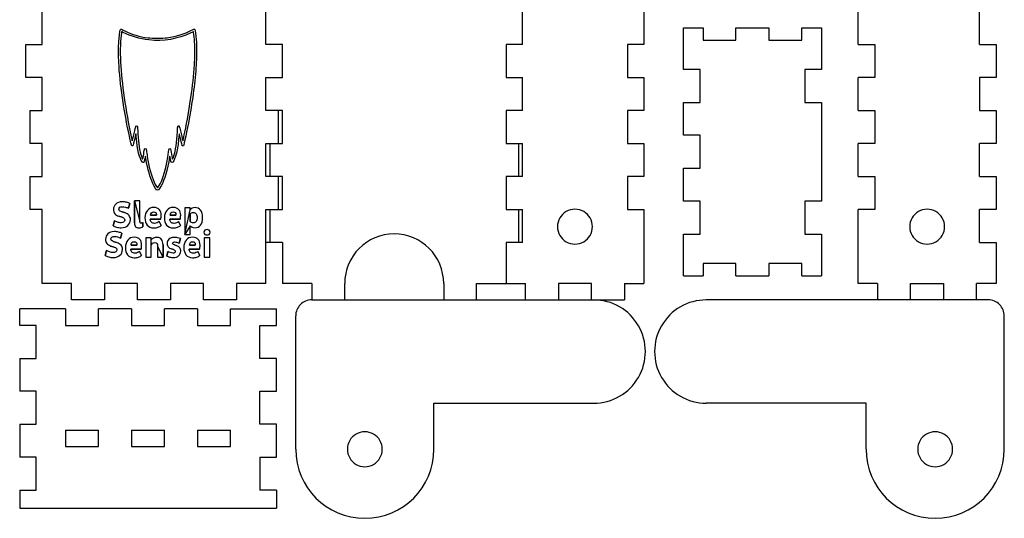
# Model space of a CAD drawing. Extents: x 0.19 to 5.82, y 1.68 to 7.32.
# Tile 1 of 2: x 0.19 to 5.82, y 1.68 to 4.54. Entities that reach past the tile are written whole.
import ezdxf

# ---------------------------------------------------------------- set-up
doc = ezdxf.new("R2010")
doc.units = 0
doc.layers.add('Your_Design', color=7, linetype='CONTINUOUS')

msp = doc.modelspace()

# ---------------------------------------------------------------- linework, layer by layer
at = {"layer": 'Your_Design', "color": 5}
for points in [[(0.243016, 4.018752), (0.313816, 4.018752), (0.313816, 4.207552), (0.219416, 4.207552), (0.219416, 4.396352), (0.313816, 4.396352), (0.313816, 4.585152), (0.219416, 4.585152), (0.219416, 4.773952), (0.313816, 4.773952), (0.313816, 4.962753), (0.219416, 4.962753), (0.219416, 5.151553), (0.313816, 5.151553), (0.313816, 5.340353), (0.219416, 5.340353), (0.219416, 5.529153), (0.313816, 5.529153), (0.313816, 5.717953), (0.219416, 5.717953), (0.219416, 5.906753), (0.313816, 5.906753), (0.313816, 6.095553), (0.219416, 6.095553)], [(1.593816, 3.028353), (1.593816, 3.452352), (1.688216, 3.452352), (1.688216, 3.641152), (1.593816, 3.641152), (1.593816, 3.829952), (1.688216, 3.829952), (1.688216, 4.018752), (1.593816, 4.018752), (1.593816, 4.207552), (1.688216, 4.207552), (1.688216, 4.396352), (1.593816, 4.396352), (1.593816, 4.585152)], [(3.062754, 4.396352), (3.062754, 4.585152)], [(3.757154, 4.585152), (3.757154, 4.396352)], [(4.983857, 4.396352), (4.983857, 4.585152)], [(5.678257, 4.396352), (5.678257, 4.585152)], [(3.984343, 3.07136), (3.984343, 3.310229), (4.078743, 3.310229), (4.078743, 3.499029), (3.984343, 3.499029), (3.984343, 3.687829), (4.078743, 3.687829), (4.078743, 3.876629), (3.984343, 3.876629), (3.984343, 4.065429), (4.078743, 4.065429), (4.078743, 4.254229), (3.984343, 4.254229), (3.984343, 4.493098)], [(3.984343, 4.493098), (4.095543, 4.493098)], [(4.095543, 4.493098), (4.095543, 4.422298), (4.284343, 4.422298), (4.284343, 4.493098)], [(4.284343, 4.493098), (4.473143, 4.493098)], [(4.473143, 4.493098), (4.473143, 4.422298), (4.661943, 4.422298), (4.661943, 4.493098)], [(4.661943, 4.493098), (4.773143, 4.493098)], [(4.773143, 4.493098), (4.773143, 4.254229), (4.678743, 4.254229), (4.678743, 4.065429), (4.773143, 4.065429), (4.773143, 3.499029), (4.678743, 3.499029), (4.678743, 3.310229), (4.773143, 3.310229), (4.773143, 3.07136)], [(3.062754, 4.396352), (2.968354, 4.396352), (2.968354, 4.207552), (3.062754, 4.207552)], [(3.757154, 4.396352), (3.662754, 4.396352), (3.662754, 4.207552), (3.757154, 4.207552)], [(4.983857, 4.396352), (5.078257, 4.396352), (5.078257, 4.207552), (4.983857, 4.207552)], [(5.678257, 4.396352), (5.772657, 4.396352), (5.772657, 4.207552), (5.678257, 4.207552)], [(3.062754, 4.018752), (3.062754, 4.207552)], [(3.757154, 4.207552), (3.757154, 4.018752)], [(4.983857, 4.018752), (4.983857, 4.207552)], [(5.678257, 4.207552), (5.678257, 4.018752), (5.772657, 4.018752), (5.772657, 3.829952), (5.678257, 3.829952)], [(0.243016, 4.018752), (0.243016, 3.829952)], [(1.664616, 4.018752), (1.664616, 3.829952)], [(3.062754, 4.018752), (2.968354, 4.018752), (2.968354, 3.829952), (3.062754, 3.829952)], [(3.757154, 4.018752), (3.662754, 4.018752), (3.662754, 3.829952), (3.757154, 3.829952)], [(4.983857, 4.018752), (5.078257, 4.018752), (5.078257, 3.829952), (4.983857, 3.829952)], [(0.243016, 3.641152), (0.313816, 3.641152), (0.313816, 3.829952), (0.243016, 3.829952)], [(1.617416, 3.829952), (1.617416, 3.641152)], [(3.039154, 3.829952), (3.039154, 3.641152)], [(3.062754, 3.641152), (3.062754, 3.829952)], [(3.757154, 3.829952), (3.757154, 3.641152)], [(4.983857, 3.641152), (4.983857, 3.829952)], [(5.678257, 3.641152), (5.678257, 3.829952)], [(0.243016, 3.641152), (0.243016, 3.452352)], [(1.664616, 3.641152), (1.664616, 3.452352)], [(3.062754, 3.641152), (2.968354, 3.641152), (2.968354, 3.452352)], [(3.757154, 3.641152), (3.662754, 3.641152), (3.662754, 3.452352), (3.757154, 3.452352)], [(4.983857, 3.641152), (5.078257, 3.641152), (5.078257, 3.452352), (4.983857, 3.452352)], [(5.678257, 3.641152), (5.772657, 3.641152), (5.772657, 3.452352), (5.678257, 3.452352)], [(1.593954, 3.028353), (1.425885, 3.028353), (1.425885, 2.933953), (1.237085, 2.933953), (1.237085, 3.028353), (1.048285, 3.028353), (1.048285, 2.933953), (0.859485, 2.933953), (0.859485, 3.028353), (0.670685, 3.028353), (0.670685, 2.933953), (0.481885, 2.933953), (0.481885, 3.028353), (0.313816, 3.028353), (0.313816, 3.452352), (0.243016, 3.452352)], [(1.617416, 3.452352), (1.617416, 3.263552)], [(2.968354, 3.452352), (3.062754, 3.452352)], [(3.039154, 3.452352), (3.039154, 3.263552)], [(3.062754, 3.263552), (3.062754, 3.452352)], [(3.757154, 3.452352), (3.757154, 3.028353)], [(5.095057, 3.028353), (4.983857, 3.028353), (4.983857, 3.452352)], [(5.678257, 3.263552), (5.678257, 3.452352)], [(1.688216, 3.263552), (1.593816, 3.263552)], [(1.688216, 3.263552), (1.688216, 3.028353)], [(3.062754, 3.263552), (2.968354, 3.263552), (2.968354, 3.028353)], [(5.678257, 3.263552), (5.772657, 3.263552), (5.772657, 3.028353)], [(4.284343, 3.07136), (4.284343, 3.14216), (4.095543, 3.14216), (4.095543, 3.07136)], [(4.661943, 3.07136), (4.661943, 3.14216), (4.473143, 3.14216), (4.473143, 3.07136)], [(3.984343, 3.07136), (4.095543, 3.07136)], [(4.284343, 3.07136), (4.473143, 3.07136)], [(4.661943, 3.07136), (4.773143, 3.07136)], [(1.856285, 3.028353), (1.688216, 3.028353)], [(1.856285, 3.028353), (1.856285, 2.933953)], [(2.045085, 2.933953), (2.045085, 3.028353)], [(2.611485, 3.028353), (2.611485, 2.933953)], [(2.800285, 2.933953), (2.800285, 3.028353)], [(2.800285, 3.028353), (3.079554, 3.028353)], [(3.079554, 2.933953), (3.079554, 3.028353)], [(3.457154, 2.933953), (3.457154, 3.028353), (3.268354, 3.028353), (3.268354, 2.933953)], [(3.645954, 3.028353), (3.645954, 2.933953)], [(3.645954, 3.028353), (3.757154, 3.028353)], [(5.095057, 3.028353), (5.095057, 2.933953)], [(5.283857, 2.933953), (5.283857, 3.028353), (5.472657, 3.028353), (5.472657, 2.933953)], [(5.661457, 2.933953), (5.661457, 3.028353)], [(5.772657, 3.028353), (5.661457, 3.028353)], [(1.856285, 2.933953), (3.645954, 2.933953)], [(5.728081, 2.933953), (4.114329, 2.933953)], [(0.447672, 2.882265), (0.185202, 2.882265)], [(0.185202, 2.599065), (0.279602, 2.599065), (0.279602, 2.787865), (0.185202, 2.787865), (0.185202, 2.882265)], [(0.447672, 2.882265), (0.447672, 2.787865), (0.636472, 2.787865), (0.636472, 2.882265)], [(0.825272, 2.882265), (0.636472, 2.882265)], [(0.825272, 2.882265), (0.825272, 2.787865), (1.014072, 2.787865), (1.014072, 2.882265)], [(1.202872, 2.882265), (1.014072, 2.882265)], [(1.202872, 2.882265), (1.202872, 2.787865), (1.391672, 2.787865), (1.391672, 2.882265)], [(1.391672, 2.882265), (1.654141, 2.882265)], [(1.559741, 2.787865), (1.654141, 2.787865), (1.654141, 2.882265)], [(1.764552, 2.078399), (1.764552, 2.84222)], [(5.819813, 2.078399), (5.819813, 2.84222)], [(1.559741, 2.032665), (1.654141, 2.032665), (1.654141, 2.221465), (1.559741, 2.221465), (1.559741, 2.410265), (1.654141, 2.410265), (1.654141, 2.599065), (1.559741, 2.599065), (1.559741, 2.787865)], [(0.185202, 2.599065), (0.185202, 2.410265)], [(0.185202, 2.221465), (0.279602, 2.221465), (0.279602, 2.410265), (0.185202, 2.410265)], [(2.55592, 2.342353), (3.470036, 2.342353)], [(2.55592, 2.078399), (2.55592, 2.342353)], [(5.028446, 2.342353), (4.114329, 2.342353)], [(5.028446, 2.078399), (5.028446, 2.342353)], [(0.185202, 2.221465), (0.185202, 2.032665)], [(0.447672, 2.187865), (0.447672, 2.093465), (0.636472, 2.093465), (0.636472, 2.187865)], [(0.447672, 2.187865), (0.636472, 2.187865)], [(0.825272, 2.187865), (0.825272, 2.093465), (1.014072, 2.093465), (1.014072, 2.187865)], [(0.825272, 2.187865), (1.014072, 2.187865)], [(1.202872, 2.187865), (1.202872, 2.093465), (1.391672, 2.093465), (1.391672, 2.187865)], [(1.202872, 2.187865), (1.391672, 2.187865)], [(0.185202, 1.843865), (0.279602, 1.843865), (0.279602, 2.032665), (0.185202, 2.032665)], [(1.559741, 2.032665), (1.559741, 1.843865)], [(0.185202, 1.843865), (0.185202, 1.740665)], [(1.654141, 1.843865), (1.559741, 1.843865)], [(1.654141, 1.843865), (1.654141, 1.740665)], [(0.185202, 1.740665), (1.654141, 1.740665)]]:
    msp.add_lwpolyline(points, dxfattribs=at)
at = {"layer": 'Your_Design', "color": 1}
for points in [[(0.969021, 3.564265), (0.969026, 3.564265)], [(0.980188, 3.583677), (0.980188, 3.583677)], [(0.84158, 3.500605), (0.84158, 3.37474)], [(0.872727, 3.383273), (0.872727, 3.500605), (0.84158, 3.500605)], [(0.785023, 3.433619), (0.76625, 3.439806)], [(0.807209, 3.458579), (0.815956, 3.485885)], [(1.161467, 3.450472), (1.161467, 3.460712), (1.130534, 3.460712), (1.130534, 3.309034)], [(0.727424, 3.387753), (0.72017, 3.358314)], [(0.753023, 3.413139), (0.77201, 3.407166)], [(0.93278, 3.39586), (0.992513, 3.39586)], [(0.96734, 3.418473), (0.934487, 3.418473)], [(0.994646, 3.359594), (0.983339, 3.382633)], [(1.04403, 3.39586), (1.103763, 3.39586)], [(1.07859, 3.418473), (1.045737, 3.418473)], [(1.105896, 3.359594), (1.094589, 3.382633)], [(1.161467, 3.382633), (1.161467, 3.427219)], [(1.200506, 3.405246), (1.200506, 3.405246)], [(0.890433, 3.351914), (0.889366, 3.37666)], [(1.130534, 3.309034), (1.161467, 3.309034), (1.161467, 3.35874)], [(0.739606, 3.262953), (0.720833, 3.269139)], [(0.761793, 3.287912), (0.770539, 3.315219)], [(0.938133, 3.278312), (0.938133, 3.290046), (0.9072, 3.290046), (0.9072, 3.178474), (0.938133, 3.178474), (0.938133, 3.247379)], [(1.09809, 3.258899), (1.105343, 3.284712)], [(1.23902, 3.321405), (1.23902, 3.321405)], [(1.272513, 3.178474), (1.272513, 3.290046), (1.241367, 3.290046), (1.241367, 3.178474), (1.272513, 3.178474)], [(0.682007, 3.217086), (0.674754, 3.187647)], [(0.707607, 3.242473), (0.726593, 3.2365)], [(0.820697, 3.225193), (0.880429, 3.225193)], [(0.855256, 3.247806), (0.822403, 3.247806)], [(0.882563, 3.188927), (0.871256, 3.211967)], [(0.974186, 3.242046), (0.974186, 3.178474), (1.005332, 3.178474)], [(1.005332, 3.178474), (1.005332, 3.248446)], [(1.05457, 3.22562), (1.06481, 3.221993)], [(1.081236, 3.245033), (1.070997, 3.248659)], [(1.154863, 3.225193), (1.214596, 3.225193)], [(1.189423, 3.247806), (1.15657, 3.247806)], [(1.216729, 3.188927), (1.205423, 3.211967)], [(1.033237, 3.211327), (1.027264, 3.184447)]]:
    msp.add_lwpolyline(points, close=True, dxfattribs=at)
at = {"layer": 'Your_Design', "color": 5}
for points in [[(3.462754, 3.353449), (3.462754, 3.353449)], [(5.478257, 3.353449), (5.478257, 3.353449)], [(2.260236, 2.078399), (2.260236, 2.078399)], [(5.524129, 2.078399), (5.524129, 2.078399)]]:
    msp.add_lwpolyline(points, close=True, dxfattribs=at)
at = {"layer": 'Your_Design', "color": 1}
for points in [[(0.752239, 4.41418), (0.753605, 4.434817), (0.757913, 4.471598), (0.759814, 4.478857)], [(0.759814, 4.478857), (0.760523, 4.481565), (0.761997, 4.483783), (0.763379, 4.484222)], [(0.768591, 4.468801), (0.767233, 4.466603), (0.763755, 4.436453), (0.76222, 4.413555)], [(0.763379, 4.484222), (0.764904, 4.484705), (0.773399, 4.481226), (0.787438, 4.474367)], [(0.777496, 4.466483), (0.771256, 4.469651), (0.769413, 4.47013), (0.768591, 4.468801)], [(0.92488, 4.423065), (0.875069, 4.428557), (0.820619, 4.444597), (0.777496, 4.466483)], [(0.787438, 4.474367), (0.828653, 4.45423), (0.870726, 4.441791), (0.919877, 4.435211)], [(1.164187, 4.463284), (1.08896, 4.427548), (1.007855, 4.413917), (0.92488, 4.423065)], [(1.028736, 4.435244), (1.080249, 4.442237), (1.128276, 4.456922), (1.168777, 4.478066)], [(1.179516, 4.469647), (1.179174, 4.469989), (1.172276, 4.467126), (1.164187, 4.463284)], [(1.168777, 4.478066), (1.175948, 4.48181), (1.182551, 4.484873), (1.18345, 4.484873)], [(1.185378, 4.424816), (1.18355, 4.44511), (1.180466, 4.468697), (1.179516, 4.469647)], [(1.18345, 4.484873), (1.184349, 4.484873), (1.185891, 4.483606), (1.186877, 4.482057)], [(1.186877, 4.482057), (1.188936, 4.478822), (1.193034, 4.451284), (1.195396, 4.424812)], [(0.752248, 4.294686), (0.750627, 4.325697), (0.750621, 4.389768), (0.752239, 4.41418)], [(0.76222, 4.413555), (0.760629, 4.389833), (0.760645, 4.325556), (0.762251, 4.294686)], [(0.919877, 4.435211), (0.94403, 4.431977), (1.004794, 4.431998), (1.028736, 4.435244)], [(1.185356, 4.279671), (1.187464, 4.311037), (1.187478, 4.401502), (1.185378, 4.424816)], [(1.195396, 4.424812), (1.19751, 4.401116), (1.19748, 4.311909), (1.19534, 4.279667)], [(0.815396, 3.859874), (0.780655, 4.021213), (0.758609, 4.173015), (0.752248, 4.294686)], [(0.762251, 4.294686), (0.768386, 4.17671), (0.791835, 4.01397), (0.823626, 3.868734)], [(1.130042, 3.894559), (1.157834, 4.026698), (1.177604, 4.164346), (1.185356, 4.279671)], [(1.19534, 4.279667), (1.189124, 4.185699), (1.17608, 4.085742), (1.155035, 3.970801)], [(1.155035, 3.970801), (1.143483, 3.907711), (1.124859, 3.820082), (1.122363, 3.817074)], [(0.839783, 3.886776), (0.844761, 3.908454), (0.849628, 3.927458), (0.8506, 3.929006)], [(0.8506, 3.929006), (0.852704, 3.932362), (0.856774, 3.93269), (0.858358, 3.929632)], [(0.858358, 3.929632), (0.858982, 3.928427), (0.859872, 3.917307), (0.860338, 3.904919)], [(0.860338, 3.904919), (0.862427, 3.849307), (0.868891, 3.799362), (0.878152, 3.767281)], [(1.067392, 3.758717), (1.077739, 3.788976), (1.084386, 3.834896), (1.087559, 3.898038)], [(1.087559, 3.898038), (1.088337, 3.913522), (1.089484, 3.927458), (1.090109, 3.929006)], [(1.090109, 3.929006), (1.091359, 3.932106), (1.095233, 3.932741), (1.097348, 3.930193)], [(1.097348, 3.930193), (1.098092, 3.929297), (1.103063, 3.909871), (1.108395, 3.887024)], [(1.121108, 3.852054), (1.121864, 3.855667), (1.125886, 3.874794), (1.130042, 3.894559)], [(0.830869, 3.816027), (0.825487, 3.814319), (0.824763, 3.816372), (0.815396, 3.859874)], [(0.823626, 3.868734), (0.826325, 3.856402), (0.828533, 3.846014), (0.828533, 3.845649)], [(0.828533, 3.845649), (0.828533, 3.845283), (0.829028, 3.84552), (0.829633, 3.846173)], [(0.829633, 3.846173), (0.830238, 3.846826), (0.834806, 3.865098), (0.839783, 3.886776)], [(0.841664, 3.851115), (0.833611, 3.816201), (0.833848, 3.816973), (0.830869, 3.816027)], [(0.850449, 3.885299), (0.849821, 3.885926), (0.848577, 3.881087), (0.841664, 3.851115)], [(0.852299, 3.867968), (0.851545, 3.877236), (0.850712, 3.885035), (0.850449, 3.885299)], [(0.887151, 3.7238), (0.871157, 3.741199), (0.85828, 3.794467), (0.852299, 3.867968)], [(1.094514, 3.854243), (1.093424, 3.841511), (1.091453, 3.823757), (1.090133, 3.814789)], [(1.098235, 3.885255), (1.097451, 3.886039), (1.096701, 3.87979), (1.094514, 3.854243)], [(1.106426, 3.851656), (1.10221, 3.869847), (1.098524, 3.884966), (1.098235, 3.885255)], [(1.115358, 3.817018), (1.114661, 3.817878), (1.110642, 3.833466), (1.106426, 3.851656)], [(1.108395, 3.887024), (1.113728, 3.864178), (1.11846, 3.845485), (1.118911, 3.845485)], [(1.118911, 3.845485), (1.119362, 3.845485), (1.120351, 3.848441), (1.121108, 3.852054)], [(0.894868, 3.769158), (0.897139, 3.783954), (0.899459, 3.797327), (0.900021, 3.798875)], [(0.900021, 3.798875), (0.901273, 3.80232), (0.906739, 3.802728), (0.908405, 3.799501)], [(0.908405, 3.799501), (0.909027, 3.798297), (0.909917, 3.793651), (0.910384, 3.789178)], [(0.910384, 3.789178), (0.911881, 3.774809), (0.918437, 3.734063), (0.922362, 3.714728)], [(0.980188, 3.583677), (1.004684, 3.621705), (1.026265, 3.697203), (1.036963, 3.782296)], [(1.036963, 3.782296), (1.038088, 3.791243), (1.039581, 3.799267), (1.040281, 3.800127)], [(1.040281, 3.800127), (1.041959, 3.802189), (1.045591, 3.802119), (1.047357, 3.799991)], [(1.047357, 3.799991), (1.048132, 3.799057), (1.050853, 3.785261), (1.053402, 3.769335)], [(1.090133, 3.814789), (1.081569, 3.756586), (1.063016, 3.711276), (1.052184, 3.722108)], [(1.122363, 3.817074), (1.120652, 3.815013), (1.117003, 3.814982), (1.115358, 3.817018)], [(0.878152, 3.767281), (0.882168, 3.75337), (0.888272, 3.739515), (0.88969, 3.741091)], [(0.900526, 3.741382), (0.897393, 3.720203), (0.894252, 3.716075), (0.887151, 3.7238)], [(0.88969, 3.741091), (0.890266, 3.741733), (0.892596, 3.754362), (0.894868, 3.769158)], [(0.903752, 3.757359), (0.90323, 3.757037), (0.901779, 3.749847), (0.900526, 3.741382)], [(0.905542, 3.751978), (0.905079, 3.75526), (0.904273, 3.757682), (0.903752, 3.757359)], [(0.940826, 3.615254), (0.927096, 3.64861), (0.911713, 3.708219), (0.905542, 3.751978)], [(1.043209, 3.754106), (1.029452, 3.674791), (1.014361, 3.623407), (0.994158, 3.5871)], [(1.048183, 3.739313), (1.045621, 3.7569), (1.044349, 3.760682), (1.043209, 3.754106)], [(1.052184, 3.722108), (1.051192, 3.7231), (1.049461, 3.730543), (1.048183, 3.739313)], [(1.053402, 3.769335), (1.055951, 3.75341), (1.058467, 3.740379), (1.058994, 3.740379)], [(1.058994, 3.740379), (1.060457, 3.740379), (1.06308, 3.746106), (1.067392, 3.758717)], [(0.922362, 3.714728), (0.933516, 3.659781), (0.950019, 3.612302), (0.967689, 3.584324)], [(0.969026, 3.564265), (0.961858, 3.572066), (0.949129, 3.595081), (0.940826, 3.615254)], [(0.967689, 3.584324), (0.970419, 3.580001), (0.973306, 3.57647), (0.974104, 3.576476)], [(0.994158, 3.5871), (0.980597, 3.56273), (0.975057, 3.557696), (0.969021, 3.564265)], [(0.974104, 3.576476), (0.974903, 3.576476), (0.97764, 3.579722), (0.980188, 3.583677)], [(0.772223, 3.496125), (0.755659, 3.495721), (0.743135, 3.491303), (0.73465, 3.482872)], [(0.796729, 3.493085), (0.788974, 3.495032), (0.780805, 3.496045), (0.772223, 3.496125)], [(0.721877, 3.452819), (0.721855, 3.442326), (0.724406, 3.433872), (0.72953, 3.427459)], [(0.73465, 3.482872), (0.726166, 3.474441), (0.721908, 3.464423), (0.721877, 3.452819)], [(0.753023, 3.453886), (0.753054, 3.458299), (0.754806, 3.461739), (0.758277, 3.464206)], [(0.756357, 3.445006), (0.754139, 3.447152), (0.753028, 3.450112), (0.753023, 3.453886)], [(0.76625, 3.439806), (0.761872, 3.441126), (0.758574, 3.442859), (0.756357, 3.445006)], [(0.758277, 3.464206), (0.761748, 3.466672), (0.766752, 3.467925), (0.77329, 3.467965)], [(0.77329, 3.467965), (0.77897, 3.467921), (0.784836, 3.46705), (0.79089, 3.465352)], [(0.79089, 3.465352), (0.796943, 3.463654), (0.802383, 3.461397), (0.807209, 3.458579)], [(0.815956, 3.485885), (0.810894, 3.488738), (0.804485, 3.491138), (0.796729, 3.493085)], [(0.916007, 3.446952), (0.907043, 3.436117), (0.902465, 3.422002), (0.902274, 3.404606)], [(0.95262, 3.463699), (0.937175, 3.46337), (0.924971, 3.457788), (0.916007, 3.446952)], [(0.93966, 3.432499), (0.942691, 3.436001), (0.947082, 3.437797), (0.952833, 3.437886)], [(0.985233, 3.450739), (0.978428, 3.459085), (0.967557, 3.463405), (0.95262, 3.463699)], [(0.952833, 3.437886), (0.957477, 3.437895), (0.961148, 3.436704), (0.963846, 3.434313)], [(0.995286, 3.418899), (0.995388, 3.431779), (0.992037, 3.442392), (0.985233, 3.450739)], [(1.027257, 3.446952), (1.018293, 3.436117), (1.013715, 3.422002), (1.013524, 3.404606)], [(1.06387, 3.463699), (1.048426, 3.46337), (1.036221, 3.457788), (1.027257, 3.446952)], [(1.05091, 3.432499), (1.053941, 3.436001), (1.058332, 3.437797), (1.064083, 3.437886)], [(1.096483, 3.450739), (1.089678, 3.459085), (1.078807, 3.463405), (1.06387, 3.463699)], [(1.064083, 3.437886), (1.068727, 3.437895), (1.072398, 3.436704), (1.075096, 3.434313)], [(1.106536, 3.418899), (1.106638, 3.431779), (1.103287, 3.442392), (1.096483, 3.450739)], [(1.172853, 3.459379), (1.168351, 3.45713), (1.164555, 3.454161), (1.161467, 3.450472)], [(1.18856, 3.462846), (1.182591, 3.462779), (1.177355, 3.461628), (1.172853, 3.459379)], [(1.219999, 3.447752), (1.212146, 3.457717), (1.201666, 3.462748), (1.18856, 3.462846)], [(1.232079, 3.40482), (1.231879, 3.423477), (1.227852, 3.437788), (1.219999, 3.447752)], [(0.744943, 3.379087), (0.73821, 3.381455), (0.73237, 3.384344), (0.727424, 3.387753)], [(0.72953, 3.427459), (0.734655, 3.421046), (0.742486, 3.416273), (0.753023, 3.413139)], [(0.77201, 3.407166), (0.777374, 3.405442), (0.781152, 3.403237), (0.783343, 3.400553)], [(0.786516, 3.39138), (0.786334, 3.385953), (0.784192, 3.381927), (0.78009, 3.3793)], [(0.783343, 3.400553), (0.785534, 3.397869), (0.786592, 3.394811), (0.786516, 3.39138)], [(0.810943, 3.417673), (0.805529, 3.424375), (0.796889, 3.42969), (0.785023, 3.433619)], [(0.804516, 3.360287), (0.813925, 3.368847), (0.818734, 3.37978), (0.818943, 3.393086)], [(0.818943, 3.393086), (0.819023, 3.402775), (0.816356, 3.410971), (0.810943, 3.417673)], [(0.874487, 3.375673), (0.873313, 3.377073), (0.872727, 3.379607), (0.872727, 3.383273)], [(0.902274, 3.404606), (0.902238, 3.387424), (0.906363, 3.373469), (0.914647, 3.36274)], [(0.939127, 3.378927), (0.935331, 3.383171), (0.933216, 3.388815), (0.93278, 3.39586)], [(0.934487, 3.418473), (0.934904, 3.424321), (0.936629, 3.428997), (0.93966, 3.432499)], [(0.963846, 3.434313), (0.966544, 3.431921), (0.967922, 3.428277), (0.96798, 3.423379)], [(0.96798, 3.423379), (0.96798, 3.421637), (0.967766, 3.420002), (0.96734, 3.418473)], [(0.983339, 3.382633), (0.980122, 3.37978), (0.976317, 3.37738), (0.971926, 3.375433)], [(0.992513, 3.39586), (0.993375, 3.399313), (0.99405, 3.40302), (0.994539, 3.40698)], [(0.994539, 3.40698), (0.995028, 3.410939), (0.995277, 3.414913), (0.995286, 3.418899)], [(1.013524, 3.404606), (1.013488, 3.387424), (1.017613, 3.373469), (1.025897, 3.36274)], [(1.050377, 3.378927), (1.046581, 3.383171), (1.044466, 3.388815), (1.04403, 3.39586)], [(1.045737, 3.418473), (1.046154, 3.424321), (1.047879, 3.428997), (1.05091, 3.432499)], [(1.075096, 3.434313), (1.077794, 3.431921), (1.079172, 3.428277), (1.07923, 3.423379)], [(1.07923, 3.423379), (1.07923, 3.421637), (1.079016, 3.420002), (1.07859, 3.418473)], [(1.094589, 3.382633), (1.091372, 3.37978), (1.087567, 3.37738), (1.083176, 3.375433)], [(1.103763, 3.39586), (1.104625, 3.399313), (1.1053, 3.40302), (1.105789, 3.40698)], [(1.105789, 3.40698), (1.106278, 3.410939), (1.106527, 3.414913), (1.106536, 3.418899)], [(1.161467, 3.427219), (1.163231, 3.429517), (1.165622, 3.431428), (1.16864, 3.432953)], [(1.16856, 3.377087), (1.165502, 3.378589), (1.163138, 3.380438), (1.161467, 3.382633)], [(1.16864, 3.432953), (1.171658, 3.434477), (1.174955, 3.435268), (1.178533, 3.435326)], [(1.178533, 3.435326), (1.185422, 3.435248), (1.190791, 3.432579), (1.19464, 3.427326)], [(1.19464, 3.382793), (1.190791, 3.377495), (1.185422, 3.374811), (1.178533, 3.37474)], [(1.19464, 3.427326), (1.198488, 3.422073), (1.200444, 3.414713), (1.200506, 3.405246)], [(1.200506, 3.405246), (1.200439, 3.395575), (1.198488, 3.388091), (1.19464, 3.382793)], [(1.219999, 3.36202), (1.227852, 3.37182), (1.231879, 3.386086), (1.232079, 3.40482)], [(0.726806, 3.325458), (0.710242, 3.325054), (0.697718, 3.320636), (0.689234, 3.312205)], [(0.72017, 3.358314), (0.72489, 3.355509), (0.73145, 3.352958), (0.73985, 3.35066)], [(0.751313, 3.322418), (0.743557, 3.324365), (0.735388, 3.325378), (0.726806, 3.325458)], [(0.73985, 3.35066), (0.74825, 3.348363), (0.75705, 3.347145), (0.76625, 3.347007)], [(0.765183, 3.37538), (0.758423, 3.37548), (0.751677, 3.376718), (0.744943, 3.379087)], [(0.78009, 3.3793), (0.775987, 3.376673), (0.771019, 3.375367), (0.765183, 3.37538)], [(0.76625, 3.347007), (0.782352, 3.3473), (0.795107, 3.351727), (0.804516, 3.360287)], [(0.84158, 3.37474), (0.84158, 3.364811), (0.843767, 3.357682), (0.84814, 3.353354)], [(0.84814, 3.353354), (0.852514, 3.349025), (0.859073, 3.346909), (0.86782, 3.347007)], [(0.86782, 3.347007), (0.872829, 3.347063), (0.877211, 3.347589), (0.880967, 3.34858)], [(0.879767, 3.373673), (0.87742, 3.373607), (0.87566, 3.374273), (0.874487, 3.375673)], [(0.884886, 3.374527), (0.883286, 3.373976), (0.88158, 3.373691), (0.879767, 3.373673)], [(0.880967, 3.34858), (0.884722, 3.349571), (0.887877, 3.350683), (0.890433, 3.351914)], [(0.889366, 3.37666), (0.88798, 3.375789), (0.886486, 3.375078), (0.884886, 3.374527)], [(0.914647, 3.36274), (0.922931, 3.352011), (0.935589, 3.346483), (0.95262, 3.346154)], [(0.957313, 3.372393), (0.948984, 3.372504), (0.942922, 3.374682), (0.939127, 3.378927)], [(0.95262, 3.346154), (0.961584, 3.346198), (0.969575, 3.347394), (0.976593, 3.349754)], [(0.971926, 3.375433), (0.967535, 3.373487), (0.962664, 3.372473), (0.957313, 3.372393)], [(0.976593, 3.349754), (0.98361, 3.352114), (0.989628, 3.355394), (0.994646, 3.359594)], [(1.025897, 3.36274), (1.034181, 3.352011), (1.046839, 3.346483), (1.06387, 3.346154)], [(1.068563, 3.372393), (1.060234, 3.372504), (1.054172, 3.374682), (1.050377, 3.378927)], [(1.06387, 3.346154), (1.072834, 3.346198), (1.080825, 3.347394), (1.087843, 3.349754)], [(1.083176, 3.375433), (1.078785, 3.373487), (1.073914, 3.372473), (1.068563, 3.372393)], [(1.087843, 3.349754), (1.09486, 3.352114), (1.100878, 3.355394), (1.105896, 3.359594)], [(1.161467, 3.35874), (1.164675, 3.355274), (1.168551, 3.3525), (1.173093, 3.35042)], [(1.178533, 3.37474), (1.174942, 3.374807), (1.171618, 3.375584), (1.16856, 3.377087)], [(1.173093, 3.35042), (1.177635, 3.34834), (1.182791, 3.347274), (1.18856, 3.34722)], [(1.18856, 3.34722), (1.201666, 3.347287), (1.212146, 3.35222), (1.219999, 3.36202)], [(1.244087, 3.333218), (1.240798, 3.33092), (1.239109, 3.326983), (1.23902, 3.321405)], [(1.257153, 3.336552), (1.251731, 3.336629), (1.247376, 3.335516), (1.244087, 3.333218)], [(1.26974, 3.333218), (1.266558, 3.335516), (1.262362, 3.336627), (1.257153, 3.336552)], [(1.274647, 3.321405), (1.274558, 3.326983), (1.272922, 3.33092), (1.26974, 3.333218)], [(0.67646, 3.282152), (0.676438, 3.271659), (0.678989, 3.263206), (0.684114, 3.256793)], [(0.689234, 3.312205), (0.680749, 3.303774), (0.676492, 3.293756), (0.67646, 3.282152)], [(0.707607, 3.283219), (0.707638, 3.287632), (0.709389, 3.291072), (0.71286, 3.293539)], [(0.71094, 3.274339), (0.708722, 3.276486), (0.707611, 3.279446), (0.707607, 3.283219)], [(0.720833, 3.269139), (0.716455, 3.270459), (0.713158, 3.272192), (0.71094, 3.274339)], [(0.71286, 3.293539), (0.716331, 3.296005), (0.721335, 3.297259), (0.727873, 3.297299)], [(0.727873, 3.297299), (0.733553, 3.297254), (0.73942, 3.296383), (0.745473, 3.294685)], [(0.745473, 3.294685), (0.751526, 3.292988), (0.756966, 3.29073), (0.761793, 3.287912)], [(0.770539, 3.315219), (0.765477, 3.318072), (0.759068, 3.320472), (0.751313, 3.322418)], [(0.803924, 3.276286), (0.794959, 3.26545), (0.790382, 3.251335), (0.79019, 3.23394)], [(0.840536, 3.293032), (0.825092, 3.292703), (0.812888, 3.287121), (0.803924, 3.276286)], [(0.873149, 3.280072), (0.866345, 3.288419), (0.855474, 3.292739), (0.840536, 3.293032)], [(0.883203, 3.248233), (0.883305, 3.261112), (0.879954, 3.271726), (0.873149, 3.280072)], [(0.951493, 3.288099), (0.94596, 3.285597), (0.941507, 3.282334), (0.938133, 3.278312)], [(0.970133, 3.291966), (0.96324, 3.291888), (0.957026, 3.290601), (0.951493, 3.288099)], [(0.996933, 3.280446), (0.991266, 3.288019), (0.982333, 3.291859), (0.970133, 3.291966)], [(1.005332, 3.248446), (1.005399, 3.262206), (1.002599, 3.272872), (0.996933, 3.280446)], [(1.039024, 3.281886), (1.032201, 3.275379), (1.028779, 3.267006), (1.028757, 3.256766)], [(1.06929, 3.291966), (1.055934, 3.291752), (1.045846, 3.288392), (1.039024, 3.281886)], [(1.089156, 3.289699), (1.082441, 3.291134), (1.075819, 3.29189), (1.06929, 3.291966)], [(1.105343, 3.284712), (1.101267, 3.286601), (1.095872, 3.288263), (1.089156, 3.289699)], [(1.13809, 3.276286), (1.129126, 3.26545), (1.124548, 3.251335), (1.124357, 3.23394)], [(1.174703, 3.293032), (1.159259, 3.292703), (1.147055, 3.287121), (1.13809, 3.276286)], [(1.207316, 3.280072), (1.200512, 3.288419), (1.189641, 3.292739), (1.174703, 3.293032)], [(1.217369, 3.248233), (1.217469, 3.261112), (1.21412, 3.271726), (1.207316, 3.280072)], [(1.23902, 3.321405), (1.239109, 3.31581), (1.240798, 3.311801), (1.244087, 3.309379)], [(1.244087, 3.309379), (1.247376, 3.306956), (1.251731, 3.305774), (1.257153, 3.305832)], [(1.257153, 3.305832), (1.262362, 3.305776), (1.266558, 3.306956), (1.26974, 3.309379)], [(1.26974, 3.309379), (1.272922, 3.311801), (1.274558, 3.31581), (1.274647, 3.321405)], [(0.699527, 3.20842), (0.692794, 3.210789), (0.686954, 3.213678), (0.682007, 3.217086)], [(0.684114, 3.256793), (0.689238, 3.250379), (0.697069, 3.245606), (0.707607, 3.242473)], [(0.726593, 3.2365), (0.731957, 3.234775), (0.735735, 3.232571), (0.737926, 3.229886)], [(0.7411, 3.220713), (0.740917, 3.215286), (0.738775, 3.21126), (0.734673, 3.208633)], [(0.737926, 3.229886), (0.740117, 3.227202), (0.741175, 3.224144), (0.7411, 3.220713)], [(0.765526, 3.247006), (0.760113, 3.253708), (0.751473, 3.259024), (0.739606, 3.262953)], [(0.759099, 3.18962), (0.768508, 3.19818), (0.773317, 3.209113), (0.773526, 3.22242)], [(0.773526, 3.22242), (0.773606, 3.232108), (0.770939, 3.240304), (0.765526, 3.247006)], [(0.79019, 3.23394), (0.790155, 3.216758), (0.794279, 3.202802), (0.802564, 3.192073)], [(0.827043, 3.20826), (0.823248, 3.212504), (0.821132, 3.218149), (0.820697, 3.225193)], [(0.822403, 3.247806), (0.822821, 3.253655), (0.824546, 3.25833), (0.827577, 3.261833)], [(0.827577, 3.261833), (0.830608, 3.265335), (0.834999, 3.26713), (0.84075, 3.267219)], [(0.84075, 3.267219), (0.845394, 3.267228), (0.849065, 3.266037), (0.851763, 3.263646)], [(0.851763, 3.263646), (0.854461, 3.261255), (0.855838, 3.25761), (0.855896, 3.252713)], [(0.855896, 3.252713), (0.855896, 3.25097), (0.855683, 3.249335), (0.855256, 3.247806)], [(0.871256, 3.211967), (0.868038, 3.209113), (0.864234, 3.206713), (0.859843, 3.204767)], [(0.880429, 3.225193), (0.881291, 3.228646), (0.881967, 3.232353), (0.882456, 3.236313)], [(0.882456, 3.236313), (0.882945, 3.240273), (0.883194, 3.244246), (0.883203, 3.248233)], [(0.938133, 3.247379), (0.939533, 3.251295), (0.941907, 3.254824), (0.945253, 3.257966)], [(0.945253, 3.257966), (0.9486, 3.261108), (0.95284, 3.26277), (0.957973, 3.262953)], [(0.957973, 3.262953), (0.963595, 3.262975), (0.967711, 3.261277), (0.97032, 3.257859)], [(0.97032, 3.257859), (0.972928, 3.254441), (0.974217, 3.24917), (0.974186, 3.242046)], [(1.028757, 3.256766), (1.028753, 3.249108), (1.030895, 3.242717), (1.035184, 3.237593)], [(1.035184, 3.237593), (1.039472, 3.232468), (1.045935, 3.228477), (1.05457, 3.22562)], [(1.060543, 3.257619), (1.060512, 3.260206), (1.061374, 3.262232), (1.06313, 3.263699)], [(1.06305, 3.252659), (1.061361, 3.254073), (1.060526, 3.255726), (1.060543, 3.257619)], [(1.070997, 3.248659), (1.067388, 3.249913), (1.064739, 3.251246), (1.06305, 3.252659)], [(1.06313, 3.263699), (1.064885, 3.265166), (1.067721, 3.265912), (1.071637, 3.265939)], [(1.06481, 3.221993), (1.068614, 3.220771), (1.071352, 3.219322), (1.073023, 3.217646)], [(1.071637, 3.265939), (1.076139, 3.265884), (1.080627, 3.265193), (1.085103, 3.263859)], [(1.073023, 3.217646), (1.074694, 3.215971), (1.075512, 3.213722), (1.075476, 3.2109)], [(1.101316, 3.232073), (1.097489, 3.237406), (1.090796, 3.241726), (1.081236, 3.245033)], [(1.085103, 3.263859), (1.089578, 3.262526), (1.093907, 3.260872), (1.09809, 3.258899)], [(1.095476, 3.187327), (1.102916, 3.194349), (1.106703, 3.202918), (1.106836, 3.213033)], [(1.106836, 3.213033), (1.106983, 3.220393), (1.105143, 3.22674), (1.101316, 3.232073)], [(1.124357, 3.23394), (1.124324, 3.216758), (1.128446, 3.202802), (1.13673, 3.192073)], [(1.16121, 3.20826), (1.157414, 3.212504), (1.155299, 3.218149), (1.154863, 3.225193)], [(1.15657, 3.247806), (1.156988, 3.253655), (1.158712, 3.25833), (1.161743, 3.261833)], [(1.161743, 3.261833), (1.164774, 3.265335), (1.169165, 3.26713), (1.174916, 3.267219)], [(1.174916, 3.267219), (1.179561, 3.267228), (1.183232, 3.266037), (1.18593, 3.263646)], [(1.18593, 3.263646), (1.188627, 3.261255), (1.190005, 3.25761), (1.190063, 3.252713)], [(1.190063, 3.252713), (1.190063, 3.25097), (1.18985, 3.249335), (1.189423, 3.247806)], [(1.205423, 3.211967), (1.202205, 3.209113), (1.1984, 3.206713), (1.19401, 3.204767)], [(1.214596, 3.225193), (1.215458, 3.228646), (1.216134, 3.232353), (1.216623, 3.236313)], [(1.216623, 3.236313), (1.217111, 3.240273), (1.21736, 3.244246), (1.217369, 3.248233)], [(0.674754, 3.187647), (0.679474, 3.184842), (0.686034, 3.182291), (0.694434, 3.179994)], [(0.694434, 3.179994), (0.702833, 3.177696), (0.711633, 3.176478), (0.720833, 3.17634)], [(0.719767, 3.204713), (0.713007, 3.204813), (0.70626, 3.206051), (0.699527, 3.20842)], [(0.734673, 3.208633), (0.730571, 3.206007), (0.725602, 3.2047), (0.719767, 3.204713)], [(0.720833, 3.17634), (0.736935, 3.176634), (0.749691, 3.18106), (0.759099, 3.18962)], [(0.802564, 3.192073), (0.810848, 3.181345), (0.823506, 3.175816), (0.840536, 3.175487)], [(0.84523, 3.201727), (0.836901, 3.201838), (0.830839, 3.204016), (0.827043, 3.20826)], [(0.840536, 3.175487), (0.849501, 3.175531), (0.857492, 3.176727), (0.864509, 3.179087)], [(0.859843, 3.204767), (0.855452, 3.20282), (0.850581, 3.201807), (0.84523, 3.201727)], [(0.864509, 3.179087), (0.871527, 3.181447), (0.877545, 3.184727), (0.882563, 3.188927)], [(1.027264, 3.184447), (1.031113, 3.182522), (1.036321, 3.180718), (1.04289, 3.179034)], [(1.046704, 3.205033), (1.041561, 3.206971), (1.037073, 3.209069), (1.033237, 3.211327)], [(1.04289, 3.179034), (1.049459, 3.177349), (1.056694, 3.176451), (1.064597, 3.17634)], [(1.06225, 3.20194), (1.057028, 3.202064), (1.051846, 3.203096), (1.046704, 3.205033)], [(1.072063, 3.20426), (1.069805, 3.202727), (1.066534, 3.201953), (1.06225, 3.20194)], [(1.064597, 3.17634), (1.077743, 3.176643), (1.088036, 3.180305), (1.095476, 3.187327)], [(1.075476, 3.2109), (1.075459, 3.208007), (1.074321, 3.205793), (1.072063, 3.20426)], [(1.13673, 3.192073), (1.145015, 3.181345), (1.157672, 3.175816), (1.174703, 3.175487)], [(1.179396, 3.201727), (1.171068, 3.201838), (1.165005, 3.204016), (1.16121, 3.20826)], [(1.174703, 3.175487), (1.183667, 3.175531), (1.191658, 3.176727), (1.198676, 3.179087)], [(1.19401, 3.204767), (1.189618, 3.20282), (1.184747, 3.201807), (1.179396, 3.201727)], [(1.198676, 3.179087), (1.205694, 3.181447), (1.211711, 3.184727), (1.216729, 3.188927)]]:
    msp.add_open_spline(points, degree=3, dxfattribs=at)
at = {"layer": 'Your_Design', "color": 5}
for points in [[(3.312754, 3.440051), (3.281814, 3.422188), (3.262754, 3.389175), (3.262754, 3.353449)], [(3.412754, 3.440051), (3.381814, 3.457915), (3.343694, 3.457915), (3.312754, 3.440051)], [(3.462754, 3.353449), (3.462754, 3.389175), (3.443694, 3.422188), (3.412754, 3.440051)], [(5.328257, 3.440051), (5.297317, 3.422188), (5.278257, 3.389175), (5.278257, 3.353449)], [(5.428257, 3.440051), (5.397317, 3.457915), (5.359198, 3.457915), (5.328257, 3.440051)], [(5.478257, 3.353449), (5.478257, 3.389175), (5.459198, 3.422188), (5.428257, 3.440051)], [(3.262754, 3.353449), (3.262754, 3.317722), (3.281814, 3.284709), (3.312754, 3.266846)], [(3.412754, 3.266846), (3.443694, 3.284709), (3.462754, 3.317722), (3.462754, 3.353449)], [(5.278257, 3.353449), (5.278257, 3.317722), (5.297317, 3.284709), (5.328257, 3.266846)], [(5.428257, 3.266846), (5.459198, 3.284709), (5.478257, 3.317722), (5.478257, 3.353449)], [(2.328285, 3.311553), (2.171878, 3.311553), (2.045085, 3.18476), (2.045085, 3.028353)], [(2.611485, 3.028353), (2.611485, 3.18476), (2.484692, 3.311553), (2.328285, 3.311553)], [(3.312754, 3.266846), (3.343694, 3.248983), (3.381814, 3.248983), (3.412754, 3.266846)], [(5.328257, 3.266846), (5.359198, 3.248983), (5.397317, 3.248983), (5.428257, 3.266846)], [(1.856285, 2.933953), (1.831956, 2.933953), (1.808623, 2.924288), (1.79142, 2.907085)], [(3.726206, 2.786053), (3.673367, 2.877574), (3.575715, 2.933953), (3.470036, 2.933953)], [(4.114329, 2.933953), (4.00865, 2.933953), (3.910999, 2.877574), (3.858159, 2.786053)], [(5.792946, 2.907085), (5.775743, 2.924288), (5.75241, 2.933953), (5.728081, 2.933953)], [(1.79142, 2.907085), (1.774217, 2.889882), (1.764552, 2.866549), (1.764552, 2.84222)], [(5.819813, 2.84222), (5.819813, 2.866549), (5.810149, 2.889882), (5.792946, 2.907085)], [(3.726206, 2.490253), (3.779046, 2.581774), (3.779046, 2.694532), (3.726206, 2.786053)], [(3.858159, 2.786053), (3.80532, 2.694532), (3.80532, 2.581774), (3.858159, 2.490253)], [(3.470036, 2.342353), (3.575715, 2.342353), (3.673367, 2.398732), (3.726206, 2.490253)], [(3.858159, 2.490253), (3.910999, 2.398732), (4.00865, 2.342353), (4.114329, 2.342353)], [(2.110236, 2.165002), (2.079296, 2.147138), (2.060236, 2.114126), (2.060236, 2.078399)], [(2.210236, 2.165002), (2.179296, 2.182865), (2.141176, 2.182865), (2.110236, 2.165002)], [(2.260236, 2.078399), (2.260236, 2.114126), (2.241176, 2.147138), (2.210236, 2.165002)], [(5.374129, 2.165002), (5.343189, 2.147138), (5.324129, 2.114126), (5.324129, 2.078399)], [(5.474129, 2.165002), (5.443189, 2.182865), (5.40507, 2.182865), (5.374129, 2.165002)], [(5.524129, 2.078399), (5.524129, 2.114126), (5.50507, 2.147138), (5.474129, 2.165002)], [(1.764552, 2.078399), (1.764553, 1.859869), (1.941706, 1.682715), (2.160236, 1.682715)], [(2.060236, 2.078399), (2.060236, 2.042672), (2.079296, 2.00966), (2.110236, 1.991797)], [(2.160236, 1.682715), (2.378767, 1.682715), (2.55592, 1.859869), (2.55592, 2.078399)], [(2.210236, 1.991797), (2.241176, 2.00966), (2.260236, 2.042672), (2.260236, 2.078399)], [(5.028446, 2.078399), (5.028631, 1.86), (5.20573, 1.683051), (5.424129, 1.683051)], [(5.324129, 2.078399), (5.324129, 2.042672), (5.343189, 2.00966), (5.374129, 1.991797)], [(5.424129, 1.683051), (5.642528, 1.683051), (5.819628, 1.86), (5.819813, 2.078399)], [(5.474129, 1.991797), (5.50507, 2.00966), (5.524129, 2.042672), (5.524129, 2.078399)], [(2.110236, 1.991797), (2.141176, 1.973933), (2.179296, 1.973933), (2.210236, 1.991797)], [(5.374129, 1.991797), (5.40507, 1.973933), (5.443189, 1.973933), (5.474129, 1.991797)]]:
    msp.add_open_spline(points, degree=3, dxfattribs=at)

doc.saveas('drawing.dxf')
